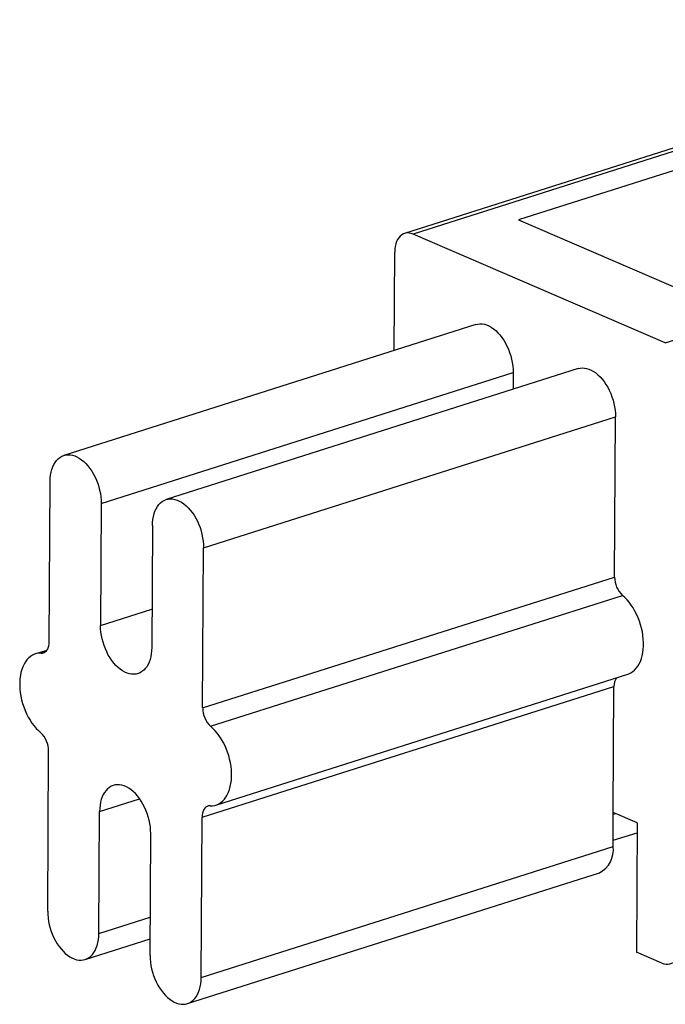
# Model space of a CAD drawing. Header units: millimetres. Extents: x 0 to 216, y 0 to 297.
# Tile 4 of 10: x 27 to 50, y 104 to 139. Entities that reach past the tile are written whole.
import ezdxf

# ---------------------------------------------------------------- set-up
doc = ezdxf.new("R2010")
doc.units = ezdxf.units.MM

msp = doc.modelspace()

# ---------------------------------------------------------------- linework, layer by layer
at = {"color": 7, "linetype": 'Continuous', "lineweight": 25}
for p, q in [((64.846, 139.2), (40.695, 131.519)), ((65.154, 139.175), (41.003, 131.494)), ((60.186, 136.906), (44.79, 132.01)), ((50.057, 127.585), (74.207, 135.266)), ((44.79, 132.01), (52.006, 128.894)), ((50.057, 127.585), (41.003, 131.494)), ((40.323, 127.316), (40.342, 130.849)), ((43.25, 128.247), (28.458, 123.543)), ((29.8, 121.812), (44.593, 126.516)), ((46.924, 126.661), (32.132, 121.956)), ((44.593, 126.516), (44.59, 125.918)), ((33.474, 120.226), (48.267, 124.93)), ((48.235, 119.173), (48.267, 124.93)), ((27.932, 116.848), (27.964, 122.605)), ((29.8, 121.812), (29.777, 117.432)), ((31.637, 121.019), (31.614, 116.639)), ((33.443, 114.469), (33.474, 120.226)), ((33.443, 114.469), (48.235, 119.173)), ((33.726, 113.809), (48.519, 118.514)), ((27.844, 116.537), (27.437, 116.407)), ((33.917, 110.979), (48.71, 115.683)), ((33.422, 110.538), (48.214, 115.243)), ((48.19, 110.708), (48.214, 115.243)), ((27.88, 107.161), (27.911, 112.917)), ((29.717, 106.367), (29.741, 110.747)), ((33.391, 104.781), (33.422, 110.538)), ((48.183, 109.486), (48.19, 110.708)), ((48.28, 110.669), (48.189, 110.64)), ((49.042, 110.34), (48.19, 110.708)), ((49.042, 110.34), (49.017, 105.697)), ((31.554, 105.574), (31.577, 109.954)), ((48.184, 109.712), (49.041, 109.984)), ((33.391, 104.781), (48.183, 109.486)), ((32.896, 103.844), (47.689, 108.548)), ((29.223, 105.43), (31.557, 106.172)), ((49.936, 105.301), (49.017, 105.697))]:
    msp.add_line(p, q, dxfattribs=at)
at = {"color": 1, "linetype": 'Continuous', "lineweight": 25}
for p, q in [((29.777, 117.432), (31.621, 118.019)), ((27.643, 116.436), (27.79, 116.482)), ((29.741, 110.747), (31.18, 111.205)), ((29.717, 106.367), (31.561, 106.954))]:
    msp.add_line(p, q, dxfattribs=at)
at = {"color": 7, "linetype": 'Continuous', "lineweight": 25, "flags": 128}
for points in [[(41.003, 131.494), (40.93, 131.52), (40.857, 131.534), (40.786, 131.536), (40.718, 131.525), (40.653, 131.503), (40.593, 131.468), (40.538, 131.423), (40.488, 131.366), (40.445, 131.3), (40.409, 131.224), (40.381, 131.14), (40.36, 131.049), (40.347, 130.951), (40.342, 130.849)], [(43.25, 128.247), (43.32, 128.264), (43.397, 128.272), (43.477, 128.268), (43.558, 128.254), (43.64, 128.229), (43.723, 128.194), (43.805, 128.148), (43.886, 128.092), (43.965, 128.027), (44.042, 127.952), (44.116, 127.87), (44.186, 127.779), (44.253, 127.682), (44.314, 127.578), (44.371, 127.469), (44.422, 127.356), (44.467, 127.239), (44.505, 127.12), (44.537, 126.998), (44.562, 126.876), (44.579, 126.755), (44.59, 126.634), (44.593, 126.516)], [(46.924, 126.661), (46.994, 126.678), (47.071, 126.685), (47.151, 126.682), (47.232, 126.668), (47.314, 126.643), (47.396, 126.607), (47.479, 126.562), (47.559, 126.506), (47.639, 126.44), (47.716, 126.366), (47.79, 126.283), (47.86, 126.193), (47.926, 126.096), (47.988, 125.992), (48.045, 125.883), (48.095, 125.77), (48.14, 125.653), (48.179, 125.533), (48.211, 125.412), (48.235, 125.29), (48.253, 125.169), (48.264, 125.048), (48.267, 124.93)], [(27.964, 122.605), (27.968, 122.72), (27.98, 122.831), (27.999, 122.936), (28.025, 123.036), (28.058, 123.13), (28.097, 123.216), (28.143, 123.293), (28.195, 123.362), (28.252, 123.422), (28.315, 123.472), (28.382, 123.512), (28.453, 123.541), (28.528, 123.56), (28.605, 123.567), (28.685, 123.564), (28.766, 123.55), (28.848, 123.525), (28.93, 123.489), (29.012, 123.443), (29.093, 123.387), (29.173, 123.322), (29.249, 123.248), (29.323, 123.165), (29.394, 123.075), (29.46, 122.977), (29.522, 122.874), (29.578, 122.765), (29.629, 122.652), (29.674, 122.535), (29.713, 122.415), (29.744, 122.294), (29.769, 122.172), (29.787, 122.05), (29.797, 121.93), (29.8, 121.812)], [(31.637, 121.019), (31.642, 121.134), (31.653, 121.244), (31.672, 121.35), (31.698, 121.45), (31.731, 121.543), (31.771, 121.629), (31.817, 121.707), (31.869, 121.776), (31.926, 121.836), (31.989, 121.886), (32.056, 121.925), (32.127, 121.955), (32.201, 121.973), (32.279, 121.981), (32.358, 121.978), (32.44, 121.964), (32.522, 121.939), (32.604, 121.903), (32.686, 121.857), (32.767, 121.801), (32.846, 121.736), (32.923, 121.662), (32.997, 121.579), (33.068, 121.489), (33.134, 121.391), (33.196, 121.288), (33.252, 121.179), (33.303, 121.065), (33.348, 120.948), (33.386, 120.829), (33.418, 120.708), (33.443, 120.586), (33.461, 120.464), (33.471, 120.344), (33.474, 120.226)], [(48.71, 115.683), (48.746, 115.696), (48.82, 115.731), (48.89, 115.776), (48.955, 115.831), (49.016, 115.896), (49.07, 115.97), (49.119, 116.052), (49.162, 116.143), (49.198, 116.241), (49.228, 116.346), (49.25, 116.457), (49.265, 116.573), (49.273, 116.693), (49.274, 116.817), (49.267, 116.944), (49.253, 117.073), (49.232, 117.202), (49.204, 117.332), (49.169, 117.46), (49.128, 117.587), (49.08, 117.712), (49.026, 117.833), (48.967, 117.949), (48.902, 118.06), (48.833, 118.166), (48.76, 118.264), (48.682, 118.356), (48.602, 118.439), (48.519, 118.514)], [(31.614, 116.639), (31.609, 116.524), (31.598, 116.413), (31.579, 116.308), (31.553, 116.208), (31.52, 116.114), (31.48, 116.029), (31.434, 115.951), (31.382, 115.882), (31.325, 115.822), (31.262, 115.772), (31.195, 115.732), (31.124, 115.703), (31.05, 115.685), (30.972, 115.677), (30.893, 115.68), (30.812, 115.694), (30.729, 115.719), (30.647, 115.755), (30.565, 115.801), (30.484, 115.857), (30.405, 115.922), (30.328, 115.996), (30.254, 116.079), (30.183, 116.169), (30.117, 116.267), (30.055, 116.37), (29.999, 116.479), (29.948, 116.593), (29.903, 116.709), (29.865, 116.829), (29.833, 116.95), (29.808, 117.072), (29.79, 117.194), (29.78, 117.314), (29.777, 117.432)], [(27.643, 116.436), (27.697, 116.44), (27.747, 116.456), (27.792, 116.484), (27.833, 116.523), (27.867, 116.572), (27.895, 116.631), (27.915, 116.697), (27.928, 116.77), (27.932, 116.848)], [(27.643, 116.436), (27.56, 116.433), (27.479, 116.419), (27.401, 116.395), (27.327, 116.36), (27.257, 116.315), (27.191, 116.26), (27.131, 116.195), (27.076, 116.121), (27.027, 116.038), (26.984, 115.948), (26.948, 115.85), (26.919, 115.745), (26.897, 115.634), (26.881, 115.518), (26.873, 115.398), (26.873, 115.274), (26.879, 115.147), (26.893, 115.018), (26.914, 114.889), (26.942, 114.759), (26.977, 114.63), (27.019, 114.503), (27.067, 114.379), (27.12, 114.258), (27.18, 114.142), (27.244, 114.03), (27.314, 113.925), (27.387, 113.826), (27.464, 113.735), (27.545, 113.652), (27.628, 113.577)], [(33.711, 110.951), (33.794, 110.953), (33.875, 110.967), (33.953, 110.991), (34.027, 111.026), (34.097, 111.071), (34.163, 111.127), (34.223, 111.191), (34.278, 111.265), (34.327, 111.348), (34.37, 111.439), (34.406, 111.537), (34.435, 111.641), (34.458, 111.752), (34.473, 111.868), (34.481, 111.989), (34.481, 112.113), (34.475, 112.239), (34.461, 112.368), (34.44, 112.498), (34.412, 112.627), (34.377, 112.756), (34.335, 112.883), (34.288, 113.007), (34.234, 113.128), (34.174, 113.244), (34.11, 113.356), (34.041, 113.461), (33.967, 113.56), (33.89, 113.651), (33.809, 113.734), (33.726, 113.809)], [(31.577, 109.954), (31.574, 110.072), (31.564, 110.192), (31.546, 110.314), (31.521, 110.436), (31.49, 110.557), (31.451, 110.677), (31.406, 110.794), (31.355, 110.907), (31.299, 111.016), (31.237, 111.119), (31.171, 111.217), (31.1, 111.307), (31.026, 111.39), (30.949, 111.464), (30.87, 111.53), (30.789, 111.585), (30.707, 111.631), (30.625, 111.667), (30.543, 111.692), (30.461, 111.706), (30.382, 111.709), (30.304, 111.702), (30.23, 111.683), (30.159, 111.654), (30.092, 111.614), (30.029, 111.564), (29.972, 111.504), (29.92, 111.435), (29.874, 111.358), (29.835, 111.272), (29.802, 111.178), (29.775, 111.078), (29.757, 110.973), (29.745, 110.862), (29.741, 110.747)], [(33.711, 110.951), (33.658, 110.946), (33.608, 110.93), (33.562, 110.902), (33.521, 110.863), (33.487, 110.814), (33.459, 110.756), (33.439, 110.689), (33.426, 110.616), (33.422, 110.538)], [(27.88, 107.161), (27.883, 107.042), (27.893, 106.922), (27.911, 106.8), (27.936, 106.679), (27.968, 106.557), (28.006, 106.438), (28.051, 106.321), (28.102, 106.207), (28.159, 106.098), (28.22, 105.995), (28.286, 105.898), (28.357, 105.807), (28.431, 105.725), (28.508, 105.65), (28.587, 105.585), (28.668, 105.529), (28.75, 105.483), (28.832, 105.448), (28.915, 105.423), (28.996, 105.408), (29.075, 105.405), (29.153, 105.413), (29.227, 105.431), (29.298, 105.461), (29.365, 105.5), (29.428, 105.55), (29.485, 105.61), (29.537, 105.679), (29.583, 105.757), (29.623, 105.843), (29.656, 105.936), (29.682, 106.036), (29.701, 106.142), (29.712, 106.253), (29.717, 106.367)], [(49.936, 105.301), (50.009, 105.275), (50.082, 105.261), (50.153, 105.259), (50.221, 105.27), (50.286, 105.292), (50.346, 105.327), (50.401, 105.373), (50.451, 105.429), (50.494, 105.496), (50.53, 105.571), (50.558, 105.655), (50.579, 105.747), (50.592, 105.844), (50.597, 105.946)], [(31.554, 105.574), (31.557, 105.456), (31.567, 105.336), (31.585, 105.214), (31.61, 105.092), (31.642, 104.971), (31.68, 104.852), (31.725, 104.735), (31.776, 104.621), (31.832, 104.512), (31.894, 104.409), (31.96, 104.311), (32.031, 104.221), (32.105, 104.138), (32.182, 104.064), (32.261, 103.999), (32.342, 103.943), (32.424, 103.897), (32.506, 103.861), (32.588, 103.836), (32.67, 103.822), (32.749, 103.819), (32.827, 103.827), (32.901, 103.845), (32.972, 103.874), (33.039, 103.914), (33.102, 103.964), (33.159, 104.024), (33.211, 104.093), (33.257, 104.171), (33.297, 104.257), (33.33, 104.35), (33.356, 104.45), (33.375, 104.556), (33.386, 104.666), (33.391, 104.781)]]:
    msp.add_lwpolyline(points, dxfattribs=at)
at = {"color": 7, "linetype": 'Continuous', "lineweight": 25}
for centre, radius, start, end in [((49.125, 119.165), 0.889, 179.4476, 227.0494), ((48.738, 115.262), 0.524, 146.1669, 182.1222), ((34.332, 114.46), 0.889, 179.4476, 227.0494), ((27.022, 112.926), 0.889, 359.4476, 47.0494), ((47.282, 109.362), 0.91, 296.5754, 7.8435)]:
    msp.add_arc(centre, radius, start, end, dxfattribs=at)

doc.saveas('drawing.dxf')
